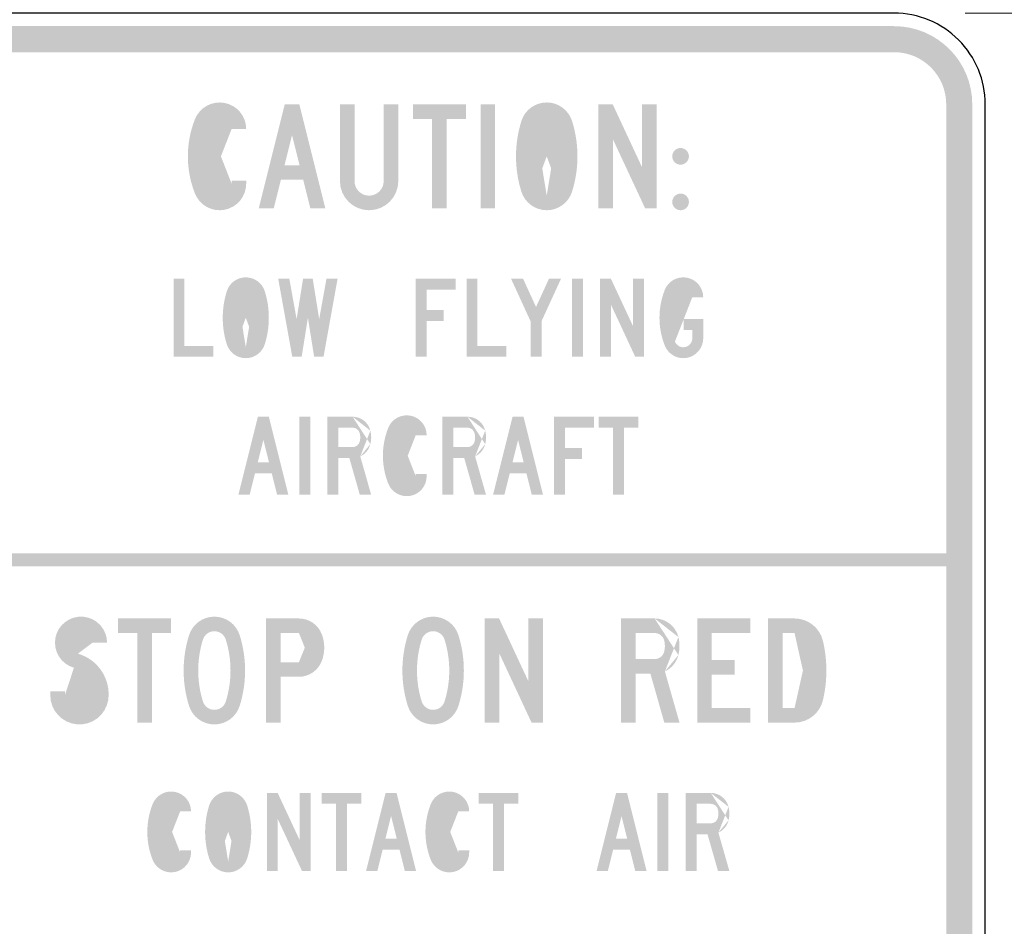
# Model space of a CAD drawing. Header units: inches. Extents: x 0 to 8.5, y 0 to 11.
# Tile 10 of 14: x 3.3 to 4.2, y 7.2 to 8. Entities that reach past the tile are written whole.
import ezdxf

# ---------------------------------------------------------------- set-up
doc = ezdxf.new("R2010")
doc.units = ezdxf.units.IN
doc.header["$LTSCALE"] = 0.5
doc.header["$MEASUREMENT"] = 0
doc.header["$PDSIZE"] = 2
doc.layers.get('0').update_dxf_attribs({"linetype": 'CONTINUOUS', "lineweight": 35})
doc.layers.get('DEFPOINTS').update_dxf_attribs({"linetype": 'CONTINUOUS', "lineweight": 35})
doc.layers.add('C-ROAD-SIGN', color=1, linetype='CONTINUOUS', lineweight=25)
doc.layers.add('G-ANNO-DIMS', color=7, linetype='CONTINUOUS')
doc.styles.add('01-E-BLDG-1_1', font='arial.ttf', dxfattribs={"height": 0.09375})
doc.dimstyles.new('01-E-BLDG-1_1', dxfattribs={"dimtxt": 0.09375, "dimasz": 0.125, "dimexe": 0.0625, "dimexo": 0.0625, "dimgap": 0.0625, "dimtad": 1, "dimdec": 4, "dimzin": 3, "dimdsep": 46, "dimlunit": 4, "dimtxsty": '01-E-BLDG-1_1', "dimcen": 0.0625, "dimclrd": 1, "dimclre": 1, "dimclrt": 256, "dimazin": 0, "dimtfac": 1, "dimtdec": 4, "dimtmove": 1, "dimatfit": 3, "dimfxl": 1, "dimfrac": 2, "dimtolj": 1, "dimtzin": 3, "dimlwd": 0, "dimlwe": 0, "dimarcsym": 0})

# ---------------------------------------------------------------- blocks, each defined once
blk = doc.blocks.new('GSDIVH')
at = {"extrusion": (0, 0, -1)}
blk.add_solid([(0, 0.04166666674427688), (0, 0), (-3.25, 0.04166666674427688), (-3.25, 0)], dxfattribs=at)
blk = doc.blocks.new('GSPANL')
blk.add_hatch(color=256).paths.add_polyline_path([(-1.457500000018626, -1.708333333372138), (1.458333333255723, -1.708333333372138, 0.414213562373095), (1.708333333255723, -1.458333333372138), (1.708333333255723, 1.458333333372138, 0.414213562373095), (1.458333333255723, 1.708333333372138), (-1.458333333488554, 1.708333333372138, 0.414213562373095), (-1.708333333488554, 1.458333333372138), (-1.708333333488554, -1.458333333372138, 0.414213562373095), (-1.458333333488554, -1.708333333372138), (-1.458333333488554, -1.625, -0.414213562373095), (-1.625, -1.458333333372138), (-1.625000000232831, 1.458333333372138, -0.414213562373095), (-1.458333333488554, 1.625), (1.458333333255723, 1.625, -0.414213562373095), (1.625, 1.458333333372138), (1.625, -1.458333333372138, -0.414213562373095), (1.458333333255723, -1.625), (-1.457500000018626, -1.625)])
at = {"flags": 128}
blk.add_lwpolyline([(-1.458333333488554, -1.75), (1.458333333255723, -1.75, 0.414213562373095), (1.75, -1.458333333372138), (1.75, 1.458333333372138, 0.414213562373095), (1.458333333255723, 1.75), (-1.458333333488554, 1.75, 0.414213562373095), (-1.75, 1.458333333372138), (-1.750000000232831, -1.458333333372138, 0.414213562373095)], format="xyb", close=True, dxfattribs=at)
blk.add_blockref('GSDIVH', (-1.625, -0.02083333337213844))
blk = doc.blocks.new('C_US')
h = blk.add_hatch(color=256)
edge = h.paths.add_edge_path()
edge.add_line((6.999957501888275, 15), (2.980232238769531e-08, 15))
edge.add_line((2.980232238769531e-08, 15), (2.980232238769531e-08, 13.125))
edge.add_ellipse((13.99991500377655, 13.125), major_axis=(0, 14.00000000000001), ratio=0.9999939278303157, start_angle=90, end_angle=260.5313333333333)
edge.add_ellipse((7.749952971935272, 13.59471550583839), major_axis=(0, 20.25000000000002), ratio=0.9999939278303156, start_angle=262.1297694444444, end_angle=344.2259361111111)
edge.add_ellipse((14.74991047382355, 38.375), major_axis=(0, 5.500000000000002), ratio=0.9999939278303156, start_angle=-90, end_angle=164.2259361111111, ccw=False)
edge.add_line((20.24987706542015, 38.375), (27.24983456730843, 38.375))
edge.add_ellipse((14.74991047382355, 38.375), major_axis=(0, 12.5), ratio=0.9999939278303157, start_angle=270, end_angle=524.2259361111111)
edge.add_ellipse((7.749952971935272, 13.59471550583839), major_axis=(0, 13.25000000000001), ratio=0.9999939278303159, start_angle=262.5804166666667, end_angle=344.2259361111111, ccw=False)
edge.add_ellipse((13.99991500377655, 13.125), major_axis=(0, 7.000000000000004), ratio=0.9999939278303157, start_angle=90, end_angle=259.7856611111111, ccw=False)
edge.add_line((6.999957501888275, 13.125), (6.999957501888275, 15))
blk = doc.blocks.new('C_UT')
blk.add_hatch(color=256).paths.add_polyline_path([(9.249998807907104, 0), (9.249998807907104, 43), (0, 43), (0, 50), (25.49999663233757, 50), (25.49999663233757, 43), (16.24999788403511, 43), (16.24999788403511, 0)])
blk = doc.blocks.new('C_UO')
h = blk.add_hatch(color=256)
edge = h.paths.add_edge_path()
edge.add_ellipse((14.74999833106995, 11.875), major_axis=(0, 5.75000000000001), ratio=0.9999998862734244, start_angle=107.32827222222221, end_angle=180, ccw=False)
edge.add_ellipse((56.81639981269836, 25), major_axis=(0, 49.81640625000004), ratio=0.9999998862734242, start_angle=72.67173055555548, end_angle=107.32827222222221, ccw=False)
edge.add_ellipse((14.74999833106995, 38.125), major_axis=(0, 5.75), ratio=0.9999998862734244, start_angle=-72.67173055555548, end_angle=72.67172777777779, ccw=False)
edge.add_ellipse((-27.31640309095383, 25), major_axis=(0, 49.81640625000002), ratio=0.9999998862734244, start_angle=252.6717305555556, end_angle=287.3282722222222, ccw=False)
edge.add_ellipse((14.74999833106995, 11.875), major_axis=(0, 5.750000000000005), ratio=0.9999998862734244, start_angle=180.0249111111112, end_angle=252.6717277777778, ccw=False)
edge.add_line((14.75249832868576, 6.125), (14.75249832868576, -0.875))
edge.add_ellipse((14.74999833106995, 11.875), major_axis=(0, 12.75000000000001), ratio=0.9999998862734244, start_angle=180.0112333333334, end_angle=252.6717277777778)
edge.add_ellipse((-27.31640309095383, 25), major_axis=(0, 56.81640624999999), ratio=0.9999998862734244, start_angle=252.6717277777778, end_angle=287.3282694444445)
edge.add_ellipse((14.74999833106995, 38.125), major_axis=(0, 12.75), ratio=0.9999998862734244, start_angle=287.3282722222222, end_angle=432.6717305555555)
edge.add_ellipse((56.81639981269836, 25), major_axis=(0, 56.81640625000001), ratio=0.9999998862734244, start_angle=72.67172777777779, end_angle=107.3282694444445)
edge.add_ellipse((14.74999833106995, 11.875), major_axis=(0, 12.75), ratio=0.9999998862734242, start_angle=107.3282722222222, end_angle=180)
edge.add_line((14.74999833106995, -0.875), (14.74999833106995, 6.125))
blk = doc.blocks.new('C_UP')
h = blk.add_hatch(color=256)
edge = h.paths.add_edge_path()
edge.add_line((15.8309038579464, 29), (7.002457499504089, 29))
edge.add_line((7.002457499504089, 29), (7.002457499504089, 22))
edge.add_line((7.002457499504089, 22), (15.8309038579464, 22))
edge.add_ellipse((15.83085575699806, 33.75), major_axis=(0, 11.75), ratio=0.9999939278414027, start_angle=180, end_angle=248.8998027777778)
edge.add_ellipse((9.999939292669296, 36), major_axis=(0, 17.99999999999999), ratio=0.9999939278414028, start_angle=248.8998027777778, end_angle=291.1001944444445)
edge.add_ellipse((15.83085575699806, 38.25), major_axis=(0, 11.75000000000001), ratio=0.9999939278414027, start_angle=291.1001972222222, end_angle=360)
edge.add_line((15.8309038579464, 50), (0, 50))
edge.add_line((0, 50), (0, 0))
edge.add_line((0, 0), (6.999957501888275, 0))
edge.add_line((6.999957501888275, 0), (6.999957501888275, 43))
edge.add_line((6.999957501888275, 43), (15.8309038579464, 43))
edge.add_ellipse((15.83085575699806, 38.25), major_axis=(0, 4.750000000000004), ratio=0.999993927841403, start_angle=291.1001972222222, end_angle=360, ccw=False)
edge.add_ellipse((9.999939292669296, 36), major_axis=(0, 11.00000000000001), ratio=0.9999939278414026, start_angle=248.8998055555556, end_angle=291.1001972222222, ccw=False)
edge.add_ellipse((15.83085575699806, 33.75), major_axis=(0, 4.750000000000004), ratio=0.999993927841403, start_angle=180, end_angle=248.89980277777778, ccw=False)
blk = doc.blocks.new('GSWD2')
at = {"color": 7, "linetype": 'Continuous', "lineweight": 0, "xscale": 0.006666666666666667, "yscale": 0.006666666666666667, "zscale": 0.006666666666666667}
for name, p in [('C_US', (0, 0)), ('C_UT', (0.216666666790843, 0)), ('C_UO', (0.4266666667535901, 0)), ('C_UP', (0.6900000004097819, 0))]:
    blk.add_blockref(name, p, dxfattribs=at)
blk = doc.blocks.new('C_UO_1')
h = blk.add_hatch(color=256)
edge = h.paths.add_edge_path()
edge.add_ellipse((14.74999830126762, 11.875), major_axis=(0, 5.75000000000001), ratio=0.9999998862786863, start_angle=107.32827222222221, end_angle=180, ccw=False)
edge.add_ellipse((56.81639978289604, 25), major_axis=(0, 49.81640625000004), ratio=0.9999998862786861, start_angle=72.67173055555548, end_angle=107.32827222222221, ccw=False)
edge.add_ellipse((14.74999830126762, 38.125), major_axis=(0, 5.75), ratio=0.9999998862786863, start_angle=-72.67173055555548, end_angle=72.67172777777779, ccw=False)
edge.add_ellipse((-27.31640315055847, 25), major_axis=(0, 49.81640625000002), ratio=0.9999998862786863, start_angle=252.6717305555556, end_angle=287.3282722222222, ccw=False)
edge.add_ellipse((14.74999830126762, 11.875), major_axis=(0, 5.750000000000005), ratio=0.9999998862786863, start_angle=180.0249111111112, end_angle=252.6717277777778, ccw=False)
edge.add_line((14.75249829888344, 6.125), (14.75249829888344, -0.875))
edge.add_ellipse((14.74999830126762, 11.875), major_axis=(0, 12.75000000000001), ratio=0.9999998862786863, start_angle=180.0112333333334, end_angle=252.6717277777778)
edge.add_ellipse((-27.31640315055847, 25), major_axis=(0, 56.81640624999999), ratio=0.9999998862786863, start_angle=252.6717277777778, end_angle=287.3282694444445)
edge.add_ellipse((14.74999830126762, 38.125), major_axis=(0, 12.75), ratio=0.9999998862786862, start_angle=287.3282722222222, end_angle=432.6717305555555)
edge.add_ellipse((56.81639978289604, 25), major_axis=(0, 56.81640625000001), ratio=0.9999998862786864, start_angle=72.67172777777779, end_angle=107.3282694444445)
edge.add_ellipse((14.74999830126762, 11.875), major_axis=(0, 12.75), ratio=0.9999998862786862, start_angle=107.3282722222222, end_angle=180)
edge.add_line((14.74999830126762, -0.875), (14.74999830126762, 6.125))
blk = doc.blocks.new('C_UN')
blk.add_hatch(color=256).paths.add_polyline_path([(0, 0), (0, 50), (6.914958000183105, 50), (20.9998724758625, 19.78524999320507), (20.9998724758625, 50), (27.9998300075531, 50), (27.9998300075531, 0), (22.49986338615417, 0), (6.999957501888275, 33.25), (6.999957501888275, 0)])
blk = doc.blocks.new('GSWD2_1')
at = {"color": 7, "linetype": 'Continuous', "lineweight": 0, "xscale": 0.006666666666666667, "yscale": 0.006666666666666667, "zscale": 0.006666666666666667}
for name, p in [('C_UO_1', (0, 0)), ('C_UN', (0.2633333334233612, 0))]:
    blk.add_blockref(name, p, dxfattribs=at)
blk = doc.blocks.new('C_UR')
h = blk.add_hatch(color=256)
edge = h.paths.add_edge_path()
edge.add_ellipse((16.06732860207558, 35.25), major_axis=(0, 4.750000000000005), ratio=0.9999998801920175, start_angle=180, end_angle=256.1134583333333)
edge.add_ellipse((9.999998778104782, 36.75), major_axis=(0, 11.00000000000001), ratio=0.9999998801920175, start_angle=256.1134583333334, end_angle=283.8865388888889)
edge.add_ellipse((16.06732860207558, 38.25), major_axis=(0, 4.749999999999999), ratio=0.9999998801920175, start_angle=283.8865416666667, end_angle=360)
edge.add_line((16.06724804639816, 43), (6.999999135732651, 43))
edge.add_line((6.999999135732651, 43), (6.999999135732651, 0))
edge.add_line((6.999999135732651, 0), (0, 0))
edge.add_line((0, 0), (0, 50))
edge.add_line((0, 50), (16.06724804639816, 50))
edge.add_ellipse((16.06732860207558, 38.25), major_axis=(0, 11.75), ratio=0.9999998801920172, start_angle=283.8865416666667, end_angle=360, ccw=False)
edge.add_ellipse((9.999998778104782, 36.75), major_axis=(0, 18.00000000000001), ratio=0.9999998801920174, start_angle=256.1134611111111, end_angle=283.8865416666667, ccw=False)
edge.add_ellipse((16.06732860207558, 35.25), major_axis=(0, 11.75), ratio=0.9999998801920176, start_angle=204.8220638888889, end_angle=256.11345833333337, ccw=False)
edge.add_line((20.99999749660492, 24.58550000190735), (27.99999663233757, 0))
edge.add_line((27.99999663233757, 0), (20.72174751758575, 0))
edge.add_line((20.72174751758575, 0), (14.03074830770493, 23.5))
edge.add_line((14.03074830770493, 23.5), (7.002499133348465, 23.5))
edge.add_line((7.002499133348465, 23.5), (7.002499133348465, 30.5))
edge.add_line((7.002499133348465, 30.5), (16.06724804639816, 30.5))
edge.add_line((16.06724804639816, 30.5), (16.06724804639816, 30.5))
blk = doc.blocks.new('C_UE')
blk.add_hatch(color=256).paths.add_polyline_path([(0, 0), (0, 50), (25.4998300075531, 50), (25.4998300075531, 43), (6.999953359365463, 43), (6.999953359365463, 30), (17.95363029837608, 30), (17.95363029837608, 23), (6.999953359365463, 23), (6.999953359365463, 7), (25.4998300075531, 7), (25.4998300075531, 0)])
blk = doc.blocks.new('C_UD')
h = blk.add_hatch(color=256)
edge = h.paths.add_edge_path()
edge.add_line((7.002499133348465, 7), (7.002499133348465, 0))
edge.add_line((7.002499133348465, 0), (12.73599848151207, 0))
edge.add_ellipse((12.73610755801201, 14), major_axis=(0, 13.99999999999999), ratio=0.9999998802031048, start_angle=180, end_angle=256.8910111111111)
edge.add_ellipse((-34.49999585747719, 25), major_axis=(0, 62.50000000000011), ratio=0.9999998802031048, start_angle=256.8910111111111, end_angle=283.1089916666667)
edge.add_ellipse((12.73610755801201, 36), major_axis=(0, 14), ratio=0.9999998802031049, start_angle=283.1089888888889, end_angle=360.0000000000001)
edge.add_line((12.73599848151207, 50), (0, 50))
edge.add_line((0, 50), (0, 0))
edge.add_line((0, 0), (6.999999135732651, 0))
edge.add_line((6.999999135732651, 0), (6.999999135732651, 43))
edge.add_line((6.999999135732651, 43), (12.73599848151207, 43))
edge.add_ellipse((12.73610755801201, 36), major_axis=(0, 6.999999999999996), ratio=0.9999998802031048, start_angle=283.1089888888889, end_angle=360, ccw=False)
edge.add_ellipse((-34.49999585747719, 25), major_axis=(0, 55.50000000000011), ratio=0.9999998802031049, start_angle=256.8910083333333, end_angle=283.1089888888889, ccw=False)
edge.add_ellipse((12.73610755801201, 14), major_axis=(0, 6.99999999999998), ratio=0.9999998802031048, start_angle=180, end_angle=256.8910111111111, ccw=False)
edge.add_line((12.73599848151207, 7), (7.002499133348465, 7))
blk = doc.blocks.new('GSWD2_2')
at = {"xscale": 0.006666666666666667, "yscale": 0.006666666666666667, "zscale": 0.006666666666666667}
for name, p in [('C_UR', (0, 0)), ('C_UE', (0.2433333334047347, 0)), ('C_UD', (0.470000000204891, 0))]:
    blk.add_blockref(name, p, dxfattribs=at)
blk = doc.blocks.new('GSSTRG')
for name, p in [('GSWD2', (0, 0)), ('GSWD2_1', (1.126666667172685, 0)), ('GSWD2_2', (1.82666666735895, 0))]:
    blk.add_blockref(name, p)
blk = doc.blocks.new('C_UC')
h = blk.add_hatch(color=256)
edge = h.paths.add_edge_path()
edge.add_ellipse((15.24998146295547, 11.875), major_axis=(0, 5.750000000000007), ratio=0.9999987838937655, start_angle=111.56859444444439, end_angle=270, ccw=False)
edge.add_ellipse((48.45306608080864, 25), major_axis=(0, 41.45312499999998), ratio=0.9999987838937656, start_angle=68.43140277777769, end_angle=111.56859444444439, ccw=False)
edge.add_ellipse((15.24998146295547, 38.125), major_axis=(0, 5.75), ratio=0.9999987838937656, start_angle=-90, end_angle=68.43140555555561, ccw=False)
edge.add_line((20.99997445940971, 38.125), (27.99996596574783, 38.125))
edge.add_ellipse((15.24998146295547, 38.125), major_axis=(0, 12.75), ratio=0.9999987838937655, start_angle=270, end_angle=428.4314055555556)
edge.add_ellipse((48.45306608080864, 25), major_axis=(0, 48.453125), ratio=0.9999987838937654, start_angle=68.43140555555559, end_angle=111.5685972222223)
edge.add_ellipse((15.24998146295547, 11.875), major_axis=(0, 12.75), ratio=0.9999987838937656, start_angle=111.5685944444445, end_angle=270)
edge.add_line((27.99996596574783, 11.875), (27.99996596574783, 13.25))
edge.add_line((27.99996596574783, 13.25), (20.99997445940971, 13.25))
edge.add_line((20.99997445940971, 13.25), (20.99997445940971, 11.875))
blk = doc.blocks.new('C_UO_2')
h = blk.add_hatch(color=256)
edge = h.paths.add_edge_path()
edge.add_ellipse((14.74998298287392, 11.875), major_axis=(0, 5.750000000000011), ratio=0.9999988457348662, start_angle=107.32827222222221, end_angle=180, ccw=False)
edge.add_ellipse((56.81634068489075, 25), major_axis=(0, 49.81640625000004), ratio=0.9999988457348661, start_angle=72.67173055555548, end_angle=107.32827222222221, ccw=False)
edge.add_ellipse((14.74998298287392, 38.125), major_axis=(0, 5.75), ratio=0.9999988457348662, start_angle=-72.67173055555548, end_angle=72.67172777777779, ccw=False)
edge.add_ellipse((-27.31637471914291, 25), major_axis=(0, 49.81640625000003), ratio=0.9999988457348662, start_angle=252.6717305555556, end_angle=287.3282722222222, ccw=False)
edge.add_ellipse((14.74998298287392, 11.875), major_axis=(0, 5.750000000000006), ratio=0.9999988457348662, start_angle=180.0249111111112, end_angle=252.6717277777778, ccw=False)
edge.add_line((14.75248298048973, 6.125), (14.75248298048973, -0.875))
edge.add_ellipse((14.74998298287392, 11.875), major_axis=(0, 12.75000000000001), ratio=0.9999988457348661, start_angle=180.0112333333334, end_angle=252.6717277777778)
edge.add_ellipse((-27.31637471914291, 25), major_axis=(0, 56.81640624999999), ratio=0.9999988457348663, start_angle=252.6717277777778, end_angle=287.3282694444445)
edge.add_ellipse((14.74998298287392, 38.125), major_axis=(0, 12.75), ratio=0.9999988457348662, start_angle=287.3282722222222, end_angle=432.6717305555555)
edge.add_ellipse((56.81634068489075, 25), major_axis=(0, 56.81640625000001), ratio=0.9999988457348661, start_angle=72.67172777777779, end_angle=107.3282694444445)
edge.add_ellipse((14.74998298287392, 11.875), major_axis=(0, 12.75), ratio=0.9999988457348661, start_angle=107.3282722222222, end_angle=180)
edge.add_line((14.74998298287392, -0.875), (14.74998298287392, 6.125))
blk = doc.blocks.new('C_UN_1')
blk.add_hatch(color=256).paths.add_polyline_path([(0, 0), (0, 50), (6.914991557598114, 50), (20.99997442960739, 19.78524997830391), (20.99997442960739, 50), (27.99996593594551, 50), (27.99996593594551, 0), (22.49997261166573, 0), (6.999991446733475, 33.25), (6.999991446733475, 0)])
blk = doc.blocks.new('C_UT_1')
blk.add_hatch(color=256).paths.add_polyline_path([(9.249987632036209, 0), (9.249987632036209, 43), (0, 43), (0, 50), (25.49996593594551, 50), (25.49996593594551, 43), (16.2499783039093, 43), (16.2499783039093, 0)])
blk = doc.blocks.new('C_UA')
blk.add_hatch(color=256).paths.add_polyline_path([(0, 0), (12.49998667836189, 50), (19.49997925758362, 50), (31.99996593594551, 0), (24.78447359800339, 0), (21.34697726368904, 13.75), (16.00248298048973, 13.75), (16.00248298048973, 20.75), (19.59697914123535, 20.75), (15.99998295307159, 35.13824999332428), (12.40298679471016, 20.75), (15.99998295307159, 20.75), (15.99998295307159, 13.75), (10.65298867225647, 13.75), (7.215492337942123, 0)])
blk = doc.blocks.new('C_UC_1')
h = blk.add_hatch(color=256)
edge = h.paths.add_edge_path()
edge.add_ellipse((15.24998143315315, 11.875), major_axis=(0, 5.750000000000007), ratio=0.99999878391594, start_angle=111.56859444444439, end_angle=270, ccw=False)
edge.add_ellipse((48.45306605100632, 25), major_axis=(0, 41.45312499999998), ratio=0.9999987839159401, start_angle=68.43140277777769, end_angle=111.56859444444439, ccw=False)
edge.add_ellipse((15.24998143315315, 38.125), major_axis=(0, 5.75), ratio=0.9999987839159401, start_angle=-90, end_angle=68.43140555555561, ccw=False)
edge.add_line((20.99997442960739, 38.125), (27.99996593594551, 38.125))
edge.add_ellipse((15.24998143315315, 38.125), major_axis=(0, 12.75), ratio=0.99999878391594, start_angle=270, end_angle=428.4314055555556)
edge.add_ellipse((48.45306605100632, 25), major_axis=(0, 48.453125), ratio=0.99999878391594, start_angle=68.43140555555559, end_angle=111.5685972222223)
edge.add_ellipse((15.24998143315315, 11.875), major_axis=(0, 12.75), ratio=0.99999878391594, start_angle=111.5685944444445, end_angle=270)
edge.add_line((27.99996593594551, 11.875), (27.99996593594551, 13.25))
edge.add_line((27.99996593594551, 13.25), (20.99997442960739, 13.25))
edge.add_line((20.99997442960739, 13.25), (20.99997442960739, 11.875))
blk = doc.blocks.new('C_UT_2')
blk.add_hatch(color=256).paths.add_polyline_path([(9.249987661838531, 0), (9.249987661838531, 43), (0, 43), (0, 50), (25.49996596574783, 50), (25.49996596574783, 43), (16.2499783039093, 43), (16.2499783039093, 0)])
blk = doc.blocks.new('C_UA_1')
blk.add_hatch(color=256).paths.add_polyline_path([(2.980232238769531e-08, 0), (12.49998670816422, 50), (19.49997928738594, 50), (31.99996596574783, 0), (24.78447362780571, 0), (21.34697729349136, 13.75), (16.00248301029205, 13.75), (16.00248301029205, 20.75), (19.59697917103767, 20.75), (15.99998298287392, 35.13824999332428), (12.40298682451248, 20.75), (15.99998298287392, 20.75), (15.99998298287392, 13.75), (10.65298870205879, 13.75), (7.215492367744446, 0)])
blk = doc.blocks.new('C_UI')
at = {"extrusion": (0, 0, -1)}
blk.add_solid([(0, 50), (-6.999965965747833, 50), (0, 0), (-6.999965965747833, 0)], dxfattribs=at)
blk = doc.blocks.new('C_UR_1')
h = blk.add_hatch(color=256)
edge = h.paths.add_edge_path()
edge.add_ellipse((16.06731098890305, 35.25), major_axis=(0, 4.750000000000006), ratio=0.9999987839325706, start_angle=180, end_angle=256.1134583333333)
edge.add_ellipse((9.999987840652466, 36.75), major_axis=(0, 11.00000000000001), ratio=0.9999987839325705, start_angle=256.1134583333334, end_angle=283.8865388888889)
edge.add_ellipse((16.06731098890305, 38.25), major_axis=(0, 4.749999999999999), ratio=0.9999987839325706, start_angle=283.8865416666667, end_angle=360)
edge.add_line((16.06723046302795, 43), (6.999991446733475, 43))
edge.add_line((6.999991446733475, 43), (6.999991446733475, 0))
edge.add_line((6.999991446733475, 0), (0, 0))
edge.add_line((0, 0), (0, 50))
edge.add_line((0, 50), (16.06723046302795, 50))
edge.add_ellipse((16.06731098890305, 38.25), major_axis=(0, 11.75), ratio=0.9999987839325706, start_angle=283.8865416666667, end_angle=360, ccw=False)
edge.add_ellipse((9.999987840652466, 36.75), major_axis=(0, 18.00000000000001), ratio=0.9999987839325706, start_angle=256.1134611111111, end_angle=283.8865416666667, ccw=False)
edge.add_ellipse((16.06731098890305, 35.25), major_axis=(0, 11.75), ratio=0.9999987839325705, start_angle=204.8220638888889, end_angle=256.11345833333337, ccw=False)
edge.add_line((20.99997442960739, 24.58550000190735), (27.99996593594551, 0))
edge.add_line((27.99996593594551, 0), (20.72172477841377, 0))
edge.add_line((20.72172477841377, 0), (14.03073289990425, 23.5))
edge.add_line((14.03073289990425, 23.5), (7.002491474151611, 23.5))
edge.add_line((7.002491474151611, 23.5), (7.002491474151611, 30.5))
edge.add_line((7.002491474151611, 30.5), (16.06723046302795, 30.5))
edge.add_line((16.06723046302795, 30.5), (16.06723046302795, 30.5))
blk = doc.blocks.new('GSWD2_3')
at = {"xscale": 0.005, "yscale": 0.005, "zscale": 0.005}
for name, p in [('C_UC', (0, 0)), ('C_UO_2', (0.18500000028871, 0)), ('C_UC_1', (0.8900000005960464, 0)), ('C_UN_1', (0.3825000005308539, 0)), ('C_UT_1', (0.55750000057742, 0)), ('C_UA', (0.7000000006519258, 0)), ('C_UT_2', (1.060000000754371, 0)), ('C_UA_1', (1.437500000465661, 0)), ('C_UI', (1.632500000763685, 0)), ('C_UR_1', (1.722500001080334, 0))]:
    blk.add_blockref(name, p, dxfattribs=at)
blk = doc.blocks.new('GSSTRG_1')
blk.add_blockref('GSWD2_3', (0, 0))
blk = doc.blocks.new('C_UC_4')
h = blk.add_hatch(color=256)
edge = h.paths.add_edge_path()
edge.add_ellipse((15.24990490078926, 11.875), major_axis=(0, 5.750000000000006), ratio=0.9999937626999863, start_angle=111.56859444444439, end_angle=270, ccw=False)
edge.add_ellipse((48.45282280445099, 25), major_axis=(0, 41.45312499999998), ratio=0.9999937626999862, start_angle=68.43140277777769, end_angle=111.56859444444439, ccw=False)
edge.add_ellipse((15.24990490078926, 38.125), major_axis=(0, 5.75), ratio=0.9999937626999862, start_angle=-90, end_angle=68.43140555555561, ccw=False)
edge.add_line((20.99986901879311, 38.125), (27.99982535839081, 38.125))
edge.add_ellipse((15.24990490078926, 38.125), major_axis=(0, 12.75), ratio=0.9999937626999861, start_angle=270, end_angle=428.4314055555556)
edge.add_ellipse((48.45282280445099, 25), major_axis=(0, 48.45312499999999), ratio=0.9999937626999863, start_angle=68.43140555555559, end_angle=111.5685972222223)
edge.add_ellipse((15.24990490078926, 11.875), major_axis=(0, 12.75), ratio=0.9999937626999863, start_angle=111.5685944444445, end_angle=270)
edge.add_line((27.99982535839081, 11.875), (27.99982535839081, 13.25000001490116))
edge.add_line((27.99982535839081, 13.25000001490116), (20.99986901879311, 13.25000001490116))
edge.add_line((20.99986901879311, 13.25000001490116), (20.99986901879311, 11.875))
blk = doc.blocks.new('C_UA_3')
blk.add_hatch(color=256).paths.add_polyline_path([(0, 0), (12.49999690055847, 50.00000001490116), (19.49999514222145, 50.00000001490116), (31.9999920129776, 0), (24.78449383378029, 0), (21.34699466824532, 13.75), (16.00249600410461, 13.75), (16.00249600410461, 20.75000001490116), (19.59699511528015, 20.75000001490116), (15.9999960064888, 35.13825000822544), (12.40299689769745, 20.75000001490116), (15.9999960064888, 20.75000001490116), (15.9999960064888, 13.75), (10.65299737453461, 13.75), (7.215498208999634, 0)])
blk = doc.blocks.new('C_UU')
h = blk.add_hatch(color=256)
edge = h.paths.add_edge_path()
edge.add_line((6.999998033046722, 50.00000001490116), (6.999998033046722, 13.125))
edge.add_ellipse((13.99999603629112, 13.125), major_axis=(0, 7.000000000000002), ratio=0.9999997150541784, start_angle=90, end_angle=270)
edge.add_line((20.99999403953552, 13.125), (20.99999403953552, 50.00000001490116))
edge.add_line((20.99999403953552, 50.00000001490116), (27.99999204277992, 50.00000001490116))
edge.add_line((27.99999204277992, 50.00000001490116), (27.99999204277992, 13.125))
edge.add_ellipse((13.99999603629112, 13.125), major_axis=(0, 14), ratio=0.9999997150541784, start_angle=90, end_angle=270, ccw=False)
edge.add_line((0, 13.125), (0, 50.00000001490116))
edge.add_line((0, 50.00000001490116), (6.999998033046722, 50.00000001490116))
blk = doc.blocks.new('C_UT_5')
blk.add_hatch(color=256).paths.add_polyline_path([(9.249936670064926, 0), (9.249936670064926, 43), (2.980232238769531e-08, 43), (2.980232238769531e-08, 50.00000001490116), (25.49982541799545, 50.00000001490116), (25.49982541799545, 43), (16.2498887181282, 43), (16.2498887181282, 0)])
blk = doc.blocks.new('C_UI_2')
at = {"extrusion": (0, 0, -1)}
blk.add_solid([(-2.980232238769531e-08, 50.00000001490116), (-6.999992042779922, 50.00000001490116), (-2.980232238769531e-08, 0), (-6.999992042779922, 0)], dxfattribs=at)
blk = doc.blocks.new('C_UO_5')
h = blk.add_hatch(color=256)
edge = h.paths.add_edge_path()
edge.add_ellipse((14.74991270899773, 11.875), major_axis=(0, 5.75000000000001), ratio=0.9999940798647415, start_angle=107.32827222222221, end_angle=180, ccw=False)
edge.add_ellipse((56.81606987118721, 25), major_axis=(0, 49.81640625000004), ratio=0.9999940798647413, start_angle=72.67173055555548, end_angle=107.32827222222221, ccw=False)
edge.add_ellipse((14.74991270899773, 38.125), major_axis=(0, 5.75), ratio=0.9999940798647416, start_angle=-72.67173055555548, end_angle=72.67172777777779, ccw=False)
edge.add_ellipse((-27.3162445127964, 25), major_axis=(0, 49.81640625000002), ratio=0.9999940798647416, start_angle=252.6717305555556, end_angle=287.3282722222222, ccw=False)
edge.add_ellipse((14.74991270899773, 11.875), major_axis=(0, 5.750000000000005), ratio=0.9999940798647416, start_angle=180.0249111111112, end_angle=252.6717277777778, ccw=False)
edge.add_line((14.7524126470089, 6.125000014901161), (14.7524126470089, -0.875))
edge.add_ellipse((14.74991270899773, 11.875), major_axis=(0, 12.75000000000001), ratio=0.9999940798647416, start_angle=180.0112333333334, end_angle=252.6717277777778)
edge.add_ellipse((-27.3162445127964, 25), major_axis=(0, 56.81640624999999), ratio=0.9999940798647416, start_angle=252.6717277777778, end_angle=287.3282694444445)
edge.add_ellipse((14.74991270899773, 38.125), major_axis=(0, 12.75), ratio=0.9999940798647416, start_angle=287.3282722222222, end_angle=432.6717305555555)
edge.add_ellipse((56.81606987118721, 25), major_axis=(0, 56.81640625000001), ratio=0.9999940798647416, start_angle=72.67172777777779, end_angle=107.3282694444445)
edge.add_ellipse((14.74991270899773, 11.875), major_axis=(0, 12.75), ratio=0.9999940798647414, start_angle=107.3282722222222, end_angle=180)
edge.add_line((14.74991270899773, -0.875), (14.74991270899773, 6.125000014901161))
blk = doc.blocks.new('C_UN_3')
blk.add_hatch(color=256).paths.add_polyline_path([(2.980232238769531e-08, 0), (2.980232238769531e-08, 50.00000001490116), (6.914977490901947, 50.00000001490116), (20.99993154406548, 19.78525000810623), (20.99993154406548, 50.00000001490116), (27.9999086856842, 50.00000001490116), (27.9999086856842, 0), (22.49992662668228, 0), (6.999977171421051, 33.25), (6.999977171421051, 0)])
blk = doc.blocks.new('C_P58')
h = blk.add_hatch(color=256)
edge = h.paths.add_edge_path()
edge.add_ellipse((3.999912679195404, 25), major_axis=(0, 4), ratio=0.9999781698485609, start_angle=0, end_angle=360)
h = blk.add_hatch(color=256)
edge = h.paths.add_edge_path()
edge.add_ellipse((3.999912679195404, 3.125000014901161), major_axis=(0, 4), ratio=0.9999781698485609, start_angle=0, end_angle=360)
blk = doc.blocks.new('GSWD2_5')
for name, p, xscale, yscale, zscale in [('C_UC_4', (0, 0), 0.006666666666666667, 0.006666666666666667, 0.006666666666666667), ('C_UA_3', (0.2266666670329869, 0), 0.006666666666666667, 0.006666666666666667, 0.006666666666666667), ('C_UU', (0.4866666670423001, 0), 0.006666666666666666, 0.006666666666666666, 0.006666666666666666), ('C_UT_5', (0.7200000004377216, 0), 0.006666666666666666, 0.006666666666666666, 0.006666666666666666), ('C_UI_2', (0.9366666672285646, 0), 0.006666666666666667, 0.006666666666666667, 0.006666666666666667), ('C_UO_5', (1.050000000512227, 0), 0.006666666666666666, 0.006666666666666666, 0.006666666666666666), ('C_UN_3', (1.313333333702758, 0), 0.006666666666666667, 0.006666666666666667, 0.006666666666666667), ('C_P58', (1.550000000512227, 0), 0.006666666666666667, 0.006666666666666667, 0.006666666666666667)]:
    blk.add_blockref(name, p, dxfattribs=dict(xscale=xscale, yscale=yscale, zscale=zscale))
blk = doc.blocks.new('GSSTRG_3')
blk.add_blockref('GSWD2_5', (0, 0))
blk = doc.blocks.new('C_UL_1')
blk.add_hatch(color=256).paths.add_polyline_path([(0, -2.980232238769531e-08), (0, 49.99999997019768), (6.999952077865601, 49.99999997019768), (6.999952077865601, 6.999999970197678), (25.49982532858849, 6.999999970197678), (25.49982532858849, -2.980232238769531e-08)])
blk = doc.blocks.new('C_UO_6')
h = blk.add_hatch(color=256)
edge = h.paths.add_edge_path()
edge.add_ellipse((14.7499126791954, 11.87499997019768), major_axis=(0, 5.750000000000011), ratio=0.9999940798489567, start_angle=107.32827222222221, end_angle=180, ccw=False)
edge.add_ellipse((56.81606987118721, 24.99999997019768), major_axis=(0, 49.81640625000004), ratio=0.9999940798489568, start_angle=72.67173055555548, end_angle=107.32827222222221, ccw=False)
edge.add_ellipse((14.7499126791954, 38.12499997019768), major_axis=(0, 5.75), ratio=0.9999940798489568, start_angle=-72.67173055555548, end_angle=72.67172777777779, ccw=False)
edge.add_ellipse((-27.31624457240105, 24.99999997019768), major_axis=(0, 49.81640625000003), ratio=0.9999940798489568, start_angle=252.6717305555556, end_angle=287.3282722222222, ccw=False)
edge.add_ellipse((14.7499126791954, 11.87499997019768), major_axis=(0, 5.750000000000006), ratio=0.9999940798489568, start_angle=180.0249111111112, end_angle=252.6717277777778, ccw=False)
edge.add_line((14.75241261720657, 6.124999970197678), (14.75241261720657, -0.8750000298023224))
edge.add_ellipse((14.7499126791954, 11.87499997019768), major_axis=(0, 12.75000000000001), ratio=0.9999940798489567, start_angle=180.0112333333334, end_angle=252.6717277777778)
edge.add_ellipse((-27.31624457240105, 24.99999997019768), major_axis=(0, 56.81640624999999), ratio=0.9999940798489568, start_angle=252.6717277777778, end_angle=287.3282694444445)
edge.add_ellipse((14.7499126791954, 38.12499997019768), major_axis=(0, 12.75), ratio=0.9999940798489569, start_angle=287.3282722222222, end_angle=432.6717305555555)
edge.add_ellipse((56.81606987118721, 24.99999997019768), major_axis=(0, 56.81640625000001), ratio=0.9999940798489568, start_angle=72.67172777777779, end_angle=107.3282694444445)
edge.add_ellipse((14.7499126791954, 11.87499997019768), major_axis=(0, 12.75), ratio=0.9999940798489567, start_angle=107.3282722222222, end_angle=180)
edge.add_line((14.7499126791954, -0.8750000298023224), (14.7499126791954, 6.124999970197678))
blk = doc.blocks.new('C_UW')
blk.add_hatch(color=256).paths.add_polyline_path([(8.999958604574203, -2.980232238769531e-08), (-2.980232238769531e-08, 49.99999997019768), (7.112467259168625, 49.99999997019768), (11.77044588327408, 24.12224999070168), (15.91092681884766, 49.99999997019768), (22.08889842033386, 49.99999997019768), (26.22937941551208, 24.12224999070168), (30.88735800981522, 49.99999997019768), (37.99982529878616, 49.99999997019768), (28.99986669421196, -2.980232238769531e-08), (22.99989423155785, -2.980232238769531e-08), (18.99991264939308, 24.99999997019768), (14.99993100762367, -2.980232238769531e-08)])
blk = doc.blocks.new('C_UF_2')
blk.add_hatch(color=256).paths.add_polyline_path([(0, -2.980232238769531e-08), (0, 49.99999997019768), (25.49982532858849, 49.99999997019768), (25.49982532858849, 42.99999997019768), (6.999952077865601, 42.99999997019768), (6.999952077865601, 29.99999997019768), (17.95362704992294, 29.99999997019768), (17.95362704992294, 22.99999997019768), (6.999952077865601, 22.99999997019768), (6.999952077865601, -2.980232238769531e-08)])
blk = doc.blocks.new('C_UL_2')
blk.add_hatch(color=256).paths.add_polyline_path([(2.980232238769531e-08, -2.980232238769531e-08), (2.980232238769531e-08, 49.99999997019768), (6.999952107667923, 49.99999997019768), (6.999952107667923, 6.999999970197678), (25.49982535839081, 6.999999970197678), (25.49982535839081, -2.980232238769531e-08)])
blk = doc.blocks.new('C_UY')
blk.add_hatch(color=256).paths.add_polyline_path([(12.49993175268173, -2.980232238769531e-08), (12.49993175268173, 22.74999997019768), (0, 49.99999997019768), (7.701207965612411, 49.99999997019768), (15.9999126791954, 31.908999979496), (24.29861736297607, 49.99999997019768), (31.99982532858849, 49.99999997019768), (19.49989357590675, 22.74999997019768), (19.49989357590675, -2.980232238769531e-08)])
blk = doc.blocks.new('C_UI_3')
at = {"extrusion": (0, 0, -1)}
blk.add_solid([(2.980232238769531e-08, 49.99999997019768), (-6.999825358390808, 49.99999997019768), (2.980232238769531e-08, -2.980232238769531e-08), (-6.999825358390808, -2.980232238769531e-08)], dxfattribs=at)
blk = doc.blocks.new('C_UN_4')
blk.add_hatch(color=256).paths.add_polyline_path([(0, -2.980232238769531e-08), (0, 49.99999997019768), (6.914956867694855, 49.99999997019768), (20.99986901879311, 19.78524997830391), (20.99986901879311, 49.99999997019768), (27.99982532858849, 49.99999997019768), (27.99982532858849, -2.980232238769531e-08), (22.49985966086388, -2.980232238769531e-08), (6.99995630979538, 33.24999997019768), (6.99995630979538, -2.980232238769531e-08)])
blk = doc.blocks.new('C_UG')
h = blk.add_hatch(color=256)
edge = h.paths.add_edge_path()
edge.add_line((20.99986898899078, 17.24999997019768), (20.99986898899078, 11.87499997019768))
edge.add_ellipse((15.24990484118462, 11.87499997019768), major_axis=(0, 5.749999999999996), ratio=0.9999937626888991, start_angle=111.56859444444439, end_angle=270, ccw=False)
edge.add_ellipse((48.45282274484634, 24.99999997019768), major_axis=(0, 41.45312499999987), ratio=0.999993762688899, start_angle=68.43140277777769, end_angle=111.56859444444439, ccw=False)
edge.add_ellipse((15.24990484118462, 38.12499997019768), major_axis=(0, 5.750000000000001), ratio=0.9999937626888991, start_angle=-90, end_angle=68.43140555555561, ccw=False)
edge.add_line((20.99986898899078, 38.12499997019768), (27.99982529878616, 38.12499997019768))
edge.add_ellipse((15.24990484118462, 38.12499997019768), major_axis=(0, 12.75), ratio=0.9999937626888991, start_angle=270, end_angle=428.4314055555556)
edge.add_ellipse((48.45282274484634, 24.99999997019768), major_axis=(0, 48.45312499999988), ratio=0.9999937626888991, start_angle=68.43140555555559, end_angle=111.5685972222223)
edge.add_ellipse((15.24990484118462, 11.87499997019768), major_axis=(0, 12.75), ratio=0.9999937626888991, start_angle=111.5685944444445, end_angle=270)
edge.add_line((27.99982529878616, 11.87499997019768), (27.99982529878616, 24.24999997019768))
edge.add_line((27.99982529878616, 24.24999997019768), (15.49990332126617, 24.24999997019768))
edge.add_line((15.49990332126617, 24.24999997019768), (15.49990332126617, 17.24999997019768))
edge.add_line((15.49990332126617, 17.24999997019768), (20.99986898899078, 17.24999997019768))
blk = doc.blocks.new('GSWD2_6')
at = {"xscale": 0.005, "yscale": 0.005, "zscale": 0.005}
for name, p in [('C_UO_6', (0.157500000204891, 0)), ('C_UG', (1.554999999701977, 0)), ('C_UL_1', (0, 0)), ('C_UW', (0.3349999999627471, 0)), ('C_UF_2', (0.7749999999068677, 0)), ('C_UL_2', (0.9374999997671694, 0)), ('C_UY', (1.079999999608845, 0)), ('C_UI_3', (1.274999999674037, 0)), ('C_UN_4', (1.364999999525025, 0))]:
    blk.add_blockref(name, p, dxfattribs=at)
blk = doc.blocks.new('GSSTRG_4')
blk.add_blockref('GSWD2_6', (0, 0))
blk = doc.blocks.new('C_UA_4')
blk.add_hatch(color=256).paths.add_polyline_path([(-2.980232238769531e-08, 0), (12.49996396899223, 50), (19.4999438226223, 50), (31.99990782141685, 0), (24.7844286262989, 0), (21.34693849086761, 13.75), (16.00245389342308, 13.75), (16.00245389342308, 20.75), (19.59694355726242, 20.75), (15.99995392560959, 35.13824999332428), (12.40296423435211, 20.75), (15.99995392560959, 20.75), (15.99995392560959, 13.75), (10.65296930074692, 13.75), (7.215479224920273, 0)])
blk = doc.blocks.new('C_UI_4')
at = {"extrusion": (0, 0, -1)}
blk.add_solid([(-2.980232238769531e-08, 50), (-6.999907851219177, 50), (-2.980232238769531e-08, 0), (-6.999907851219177, 0)], dxfattribs=at)
blk = doc.blocks.new('C_UR_4')
h = blk.add_hatch(color=256)
edge = h.paths.add_edge_path()
edge.add_ellipse((16.06727766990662, 35.25), major_axis=(0, 4.750000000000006), ratio=0.9999967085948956, start_angle=180, end_angle=256.1134583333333)
edge.add_ellipse((9.999967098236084, 36.75), major_axis=(0, 11.00000000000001), ratio=0.9999967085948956, start_angle=256.1134583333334, end_angle=283.8865388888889)
edge.add_ellipse((16.06727766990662, 38.25), major_axis=(0, 4.749999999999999), ratio=0.9999967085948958, start_angle=283.8865416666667, end_angle=360)
edge.add_line((16.06719714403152, 43), (6.999976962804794, 43))
edge.add_line((6.999976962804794, 43), (6.999976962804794, 0))
edge.add_line((6.999976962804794, 0), (0, 0))
edge.add_line((0, 0), (0, 50))
edge.add_line((0, 50), (16.06719714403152, 50))
edge.add_ellipse((16.06727766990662, 38.25), major_axis=(0, 11.75), ratio=0.9999967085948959, start_angle=283.8865416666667, end_angle=360, ccw=False)
edge.add_ellipse((9.999967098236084, 36.75), major_axis=(0, 18.00000000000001), ratio=0.9999967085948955, start_angle=256.1134611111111, end_angle=283.8865416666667, ccw=False)
edge.add_ellipse((16.06727766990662, 35.25), major_axis=(0, 11.75), ratio=0.9999967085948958, start_angle=204.8220638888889, end_angle=256.11345833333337, ccw=False)
edge.add_line((20.99993085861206, 24.58550000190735), (27.99990782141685, 0))
edge.add_line((27.99990782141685, 0), (20.72168180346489, 0))
edge.add_line((20.72168180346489, 0), (14.03070384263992, 23.5))
edge.add_line((14.03070384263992, 23.5), (7.002476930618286, 23.5))
edge.add_line((7.002476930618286, 23.5), (7.002476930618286, 30.5))
edge.add_line((7.002476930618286, 30.5), (16.06719714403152, 30.5))
edge.add_line((16.06719714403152, 30.5), (16.06719714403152, 30.5))
blk = doc.blocks.new('C_UC_5')
h = blk.add_hatch(color=256)
edge = h.paths.add_edge_path()
edge.add_ellipse((15.24994978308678, 11.875), major_axis=(0, 5.750000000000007), ratio=0.9999967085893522, start_angle=111.56859444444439, end_angle=270, ccw=False)
edge.add_ellipse((48.45296546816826, 25), major_axis=(0, 41.45312499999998), ratio=0.9999967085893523, start_angle=68.43140277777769, end_angle=111.56859444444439, ccw=False)
edge.add_ellipse((15.24994978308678, 38.125), major_axis=(0, 5.75), ratio=0.9999967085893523, start_angle=-90, end_angle=68.43140555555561, ccw=False)
edge.add_line((20.99993082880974, 38.125), (27.99990782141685, 38.125))
edge.add_ellipse((15.24994978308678, 38.125), major_axis=(0, 12.75), ratio=0.9999967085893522, start_angle=270, end_angle=428.4314055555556)
edge.add_ellipse((48.45296546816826, 25), major_axis=(0, 48.453125), ratio=0.9999967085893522, start_angle=68.43140555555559, end_angle=111.5685972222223)
edge.add_ellipse((15.24994978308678, 11.875), major_axis=(0, 12.75), ratio=0.9999967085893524, start_angle=111.5685944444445, end_angle=270)
edge.add_line((27.99990782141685, 11.875), (27.99990782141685, 13.25))
edge.add_line((27.99990782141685, 13.25), (20.99993082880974, 13.25))
edge.add_line((20.99993082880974, 13.25), (20.99993082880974, 11.875))
blk = doc.blocks.new('C_UR_5')
h = blk.add_hatch(color=256)
edge = h.paths.add_edge_path()
edge.add_ellipse((16.06727766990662, 35.25), major_axis=(0, 4.750000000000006), ratio=0.9999967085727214, start_angle=180, end_angle=256.1134583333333)
edge.add_ellipse((9.999967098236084, 36.75), major_axis=(0, 11.00000000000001), ratio=0.9999967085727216, start_angle=256.1134583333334, end_angle=283.8865388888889)
edge.add_ellipse((16.06727766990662, 38.25), major_axis=(0, 4.749999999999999), ratio=0.9999967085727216, start_angle=283.8865416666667, end_angle=360)
edge.add_line((16.06719714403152, 43), (6.999976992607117, 43))
edge.add_line((6.999976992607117, 43), (6.999976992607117, 0))
edge.add_line((6.999976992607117, 0), (0, 0))
edge.add_line((0, 0), (0, 50))
edge.add_line((0, 50), (16.06719714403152, 50))
edge.add_ellipse((16.06727766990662, 38.25), major_axis=(0, 11.75), ratio=0.9999967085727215, start_angle=283.8865416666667, end_angle=360, ccw=False)
edge.add_ellipse((9.999967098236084, 36.75), major_axis=(0, 18.00000000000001), ratio=0.9999967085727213, start_angle=256.1134611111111, end_angle=283.8865416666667, ccw=False)
edge.add_ellipse((16.06727766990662, 35.25), major_axis=(0, 11.75), ratio=0.9999967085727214, start_angle=204.8220638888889, end_angle=256.11345833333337, ccw=False)
edge.add_line((20.99993085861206, 24.58550000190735), (27.99990785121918, 0))
edge.add_line((27.99990785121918, 0), (20.72168180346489, 0))
edge.add_line((20.72168180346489, 0), (14.03070384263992, 23.5))
edge.add_line((14.03070384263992, 23.5), (7.002476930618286, 23.5))
edge.add_line((7.002476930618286, 23.5), (7.002476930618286, 30.5))
edge.add_line((7.002476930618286, 30.5), (16.06719714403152, 30.5))
edge.add_line((16.06719714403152, 30.5), (16.06719714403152, 30.5))
blk = doc.blocks.new('C_UA_5')
blk.add_hatch(color=256).paths.add_polyline_path([(-2.980232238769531e-08, 0), (12.49996396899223, 50), (19.4999438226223, 50), (31.99990782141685, 0), (24.7844286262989, 0), (21.34693849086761, 13.75), (16.00245389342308, 13.75), (16.00245389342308, 20.75), (19.59694355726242, 20.75), (15.99995392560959, 35.13824999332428), (12.40296423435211, 20.75), (15.99995392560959, 20.75), (15.99995392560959, 13.75), (10.65296930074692, 13.75), (7.215479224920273, 0)])
blk = doc.blocks.new('C_UF_3')
blk.add_hatch(color=256).paths.add_polyline_path([(-2.980232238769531e-08, 0), (-2.980232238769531e-08, 50), (25.49990779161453, 50), (25.49990779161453, 43), (6.999974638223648, 43), (6.999974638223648, 30), (17.95368504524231, 30), (17.95368504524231, 23), (6.999974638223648, 23), (6.999974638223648, 0)])
blk = doc.blocks.new('C_UT_6')
blk.add_hatch(color=256).paths.add_polyline_path([(9.249966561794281, 0), (9.249966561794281, 43), (0, 43), (0, 50), (25.49990782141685, 50), (25.49990782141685, 43), (16.24994125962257, 43), (16.24994125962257, 0)])
blk = doc.blocks.new('GSWD2_7')
for name, p, xscale, yscale, zscale in [('C_UC_5', (0.4624999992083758, 0), 0.004999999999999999, 0.004999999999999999, 0.004999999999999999), ('C_UA_4', (0, 0), 0.005, 0.005, 0.005), ('C_UI_4', (0.1949999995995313, 0), 0.005, 0.005, 0.005), ('C_UR_4', (0.2849999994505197, 0), 0.005, 0.005, 0.005), ('C_UR_5', (0.6524999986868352, 0), 0.005, 0.005, 0.005), ('C_UA_5', (0.8149999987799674, 0), 0.005, 0.005, 0.005), ('C_UF_3', (1.009999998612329, 0), 0.005, 0.005, 0.005), ('C_UT_6', (1.152499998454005, 0), 0.005, 0.005, 0.005)]:
    blk.add_blockref(name, p, dxfattribs=dict(xscale=xscale, yscale=yscale, zscale=zscale))
blk = doc.blocks.new('GSSTRG_5')
blk.add_blockref('GSWD2_7', (0, 0))
blk = doc.blocks.new('*D79')
at = {"layer": 'DEFPOINTS', "color": 0, "transparency": 16777216}
for p in [(3.968803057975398, 8.716385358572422), (7.404357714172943, 8.716385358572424), (3.813930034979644, 5.898651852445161)]:
    blk.add_point(p, dxfattribs=at)
at = {"layer": 'G-ANNO-DIMS', "color": 1, "lineweight": 0, "transparency": 16777216}
for p, q in [((4.031303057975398, 8.716385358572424), (7.466857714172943, 8.716385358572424)), ((7.404357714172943, 6.023651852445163), (7.404357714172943, 8.591385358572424)), ((3.876430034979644, 5.898651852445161), (7.466857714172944, 5.898651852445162))]:
    blk.add_line(p, q, dxfattribs=at)
at = {"layer": 'G-ANNO-DIMS', "color": 1, "transparency": 16777216}
for points in [[(7.38352438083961, 8.591385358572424), (7.425191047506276, 8.591385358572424), (7.404357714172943, 8.716385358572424)], [(7.38352438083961, 6.023651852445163), (7.425191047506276, 6.023651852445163), (7.404357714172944, 5.898651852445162)]]:
    blk.add_solid(points, dxfattribs=at)
at = {"layer": 'G-ANNO-DIMS', "transparency": 16777216, "char_height": 0.09375, "attachment_point": 5, "rotation": 90, "style": '01-E-BLDG-1_1'}
for s, insert in [('\\A1;10\'-0"', (7.293991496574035, 7.307518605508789)), ('\\A1;(3M)', (7.528313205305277, 7.307518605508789))]:
    blk.add_mtext(s, dxfattribs=dict(at, insert=insert))
blk = doc.blocks.new('*D81')
at = {"layer": 'DEFPOINTS', "color": 0, "transparency": 16777216}
for p in [(4.066992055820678, 7.981919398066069), (6.401345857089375, 7.981919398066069), (4.066992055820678, 7.019419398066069)]:
    blk.add_point(p, dxfattribs=at)
at = {"layer": 'G-ANNO-DIMS', "color": 1, "lineweight": 0, "transparency": 16777216}
for p, q in [((4.129492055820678, 7.981919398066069), (6.463845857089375, 7.981919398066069)), ((6.401345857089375, 7.144419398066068), (6.401345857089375, 7.856919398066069)), ((4.129492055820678, 7.019419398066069), (6.463845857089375, 7.019419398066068))]:
    blk.add_line(p, q, dxfattribs=at)
at = {"layer": 'G-ANNO-DIMS', "color": 1, "transparency": 16777216}
for points in [[(6.380512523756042, 7.856919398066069), (6.422179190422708, 7.856919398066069), (6.401345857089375, 7.981919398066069)], [(6.380512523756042, 7.144419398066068), (6.422179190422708, 7.144419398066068), (6.401345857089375, 7.019419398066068)]]:
    blk.add_solid(points, dxfattribs=at)
at = {"layer": 'G-ANNO-DIMS', "transparency": 16777216, "char_height": 0.09375, "attachment_point": 5, "rotation": 90, "style": '01-E-BLDG-1_1'}
for s, insert in [('\\A1;(1.05M)', (6.525301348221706, 7.50066939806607)), ('\\A1;3\'-6"', (6.29094766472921, 7.50066939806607))]:
    blk.add_mtext(s, dxfattribs=dict(at, insert=insert))
blk = doc.blocks.new('*D85')
at = {"layer": 'DEFPOINTS', "color": 0, "transparency": 16777216}
for p in [(3.813703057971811, 8.095985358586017), (6.401345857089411, 8.095985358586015), (4.066992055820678, 7.981919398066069)]:
    blk.add_point(p, dxfattribs=at)
at = {"layer": 'G-ANNO-DIMS', "color": 1, "lineweight": 0, "transparency": 16777216}
for p, q in [((6.401345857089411, 8.220985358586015), (6.401345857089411, 8.345985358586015)), ((3.876203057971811, 8.095985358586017), (6.463845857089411, 8.095985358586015)), ((6.401345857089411, 7.981919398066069), (6.401345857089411, 8.095985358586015)), ((6.401345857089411, 7.981919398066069), (6.401345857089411, 8.095985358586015)), ((6.401345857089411, 8.038952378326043), (6.87452874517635, 8.039033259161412)), ((6.87452874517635, 8.039033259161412), (6.87452874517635, 7.402756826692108)), ((4.129492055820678, 7.981919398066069), (6.463845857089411, 7.981919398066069)), ((6.401345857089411, 7.856919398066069), (6.401345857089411, 7.731919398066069))]:
    blk.add_line(p, q, dxfattribs=at)
at = {"layer": 'G-ANNO-DIMS', "color": 1, "transparency": 16777216}
for points in [[(6.380512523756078, 8.220985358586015), (6.422179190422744, 8.220985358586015), (6.401345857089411, 8.095985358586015)], [(6.380512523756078, 7.856919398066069), (6.422179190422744, 7.856919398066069), (6.401345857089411, 7.981919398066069)]]:
    blk.add_solid(points, dxfattribs=at)
at = {"layer": 'G-ANNO-DIMS', "transparency": 16777216, "insert": (6.874528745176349, 7.720895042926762), "char_height": 0.09375, "attachment_point": 5, "rotation": 90, "style": '01-E-BLDG-1_1'}
blk.add_mtext('\\A1;6"\\P(150mm)', dxfattribs=at)

msp = doc.modelspace()

# ---------------------------------------------------------------- block references
at = {"layer": 'C-ROAD-SIGN', "xscale": 0.275, "yscale": 0.275, "zscale": 0.275}
for name, p in [('GSPANL', (3.665950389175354, 7.500669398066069)), ('GSSTRG_3', (3.445496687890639, 7.810044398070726)), ('GSSTRG_4', (3.43288106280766, 7.679419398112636)), ('GSSTRG_5', (3.489949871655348, 7.557961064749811)), ('GSSTRG', (3.324446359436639, 7.357440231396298)), ('GSSTRG_1', (3.409818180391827, 7.226815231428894))]:
    msp.add_blockref(name, p, dxfattribs=at)

# ---------------------------------------------------------------- dimensions: what is measured, and where the dimension line sits
at = {"layer": 'G-ANNO-DIMS'}
for base, p1, p2, text, picture, middle in [((7.404357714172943, 8.716385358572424), (3.813930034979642, 5.898651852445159), (3.968803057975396, 8.716385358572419), '10\'-0"\\X(3M)', '*D79', (7.404357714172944, 7.307518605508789)), ((6.401345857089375, 7.981919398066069), (4.066992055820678, 7.019419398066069), (4.066992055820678, 7.981919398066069), '3\'-6"\\X(1.05M)', '*D81', (6.401345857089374, 7.50066939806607))]:
    dim = msp.add_linear_dim(base=base, p1=p1, p2=p2, angle=90, text=text, dimstyle='01-E-BLDG-1_1', dxfattribs=at)
    dim.commit()
    dim.dimension.update_dxf_attribs({"geometry": picture, "text_midpoint": middle})
dim = msp.add_linear_dim(base=(6.401345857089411, 8.095985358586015), p1=(4.066992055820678, 7.981919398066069), p2=(3.813703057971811, 8.095985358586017), angle=90, text='6"\\X(150mm)', dimstyle='01-E-BLDG-1_1', dxfattribs=at)
dim.commit()
dim.dimension.update_dxf_attribs({"geometry": '*D85', "text_midpoint": (6.874528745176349, 7.976533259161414), "dimtype": 160})

doc.saveas('drawing.dxf')
